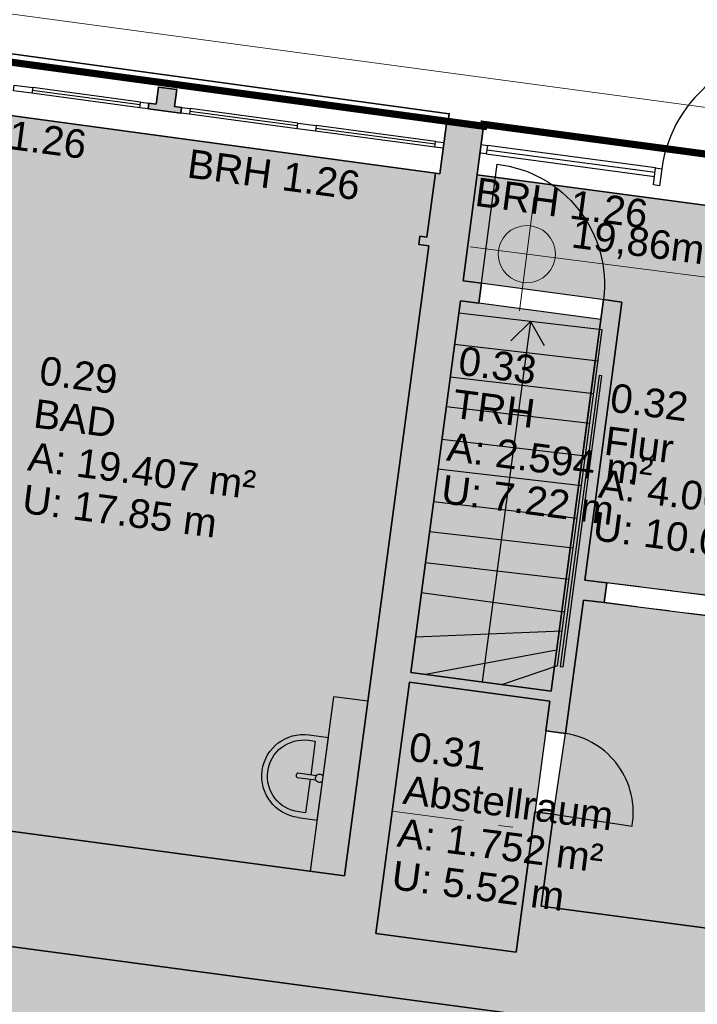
# Model space of a CAD drawing. Header units: metres. Extents: x 344112.5 to 344211.1, y 5709456.4 to 5709545.2.
# Tile 41 of 51: x 344189.6 to 344194.3, y 5709495.8 to 5709502.7. Entities that reach past the tile are written whole.
import ezdxf
from ezdxf.enums import TextEntityAlignment as Align

# ---------------------------------------------------------------- set-up
doc = ezdxf.new("R2010")
doc.units = ezdxf.units.M
doc.linetypes.add('AUSGEZOGEN', pattern=[0])
doc.linetypes.add('DASHDOT', pattern=[1, 0.5, -0.25, 0, -0.25])
for name, color, linetype in [('Bemassung', 7, 'Continuous'), ('Polygonflächen', 7, 'Continuous'), ('Öffnungen', 7, 'Continuous')]:
    doc.layers.add(name, color=color, linetype=linetype)
doc.layers.add('BGF', color=2, linetype='Continuous', plot=False)
for name, color, linetype, lineweight in [('Dach', 6, 'AUSGEZOGEN', 13), ('Decke', 7, 'DASHDOT', 18), ('Fenster', 7, 'AUSGEZOGEN', 25), ('Geländer', 7, 'Continuous', 25), ('Sanitär', 7, 'AUSGEZOGEN', 25), ('Schraffur', 8, 'Continuous', 25), ('Text', 7, 'Continuous', 13), ('Treppe', 7, 'AUSGEZOGEN', 25), ('Türen', 7, 'AUSGEZOGEN', 25), ('Wand', 7, 'AUSGEZOGEN', 35)]:
    doc.layers.add(name, color=color, linetype=linetype, lineweight=lineweight)
doc.styles.get("Standard").update_dxf_attribs({"font": 'arial.ttf'})
doc.dimstyles.new('1', dxfattribs={"dimtxt": 0.2, "dimasz": 0.005, "dimexe": 0.08, "dimexo": 0, "dimgap": 0.05, "dimtad": 3, "dimzin": 3, "dimdsep": 46, "dimtxsty": 'Standard', "dimblk": '1000hands_BEMPFEIL', "dimcen": 1, "dimdle": 0.08, "dimse1": 1, "dimse2": 1, "dimclre": 256, "dimazin": 2, "dimtfac": 1, "dimtix": 1, "dimtmove": 2, "dimatfit": 3, "dimldrblk": '1000hands_BEMPFEIL', "dimfxl": 1, "dimtolj": 1, "dimtzin": 0, "dimarcsym": 0})
doc.dimstyles.new('Copy of 1', dxfattribs={"dimtxt": 0.2, "dimasz": 0.005, "dimexe": 0.08, "dimexo": 0, "dimgap": 0.05, "dimtad": 3, "dimdec": 0, "dimlfac": 100, "dimzin": 3, "dimdsep": 46, "dimtxsty": 'Standard', "dimblk": '1000hands_BEMPFEIL', "dimcen": 1, "dimdle": 0.08, "dimse1": 1, "dimse2": 1, "dimclre": 256, "dimazin": 2, "dimtfac": 1, "dimtdec": 0, "dimtix": 1, "dimtmove": 2, "dimatfit": 3, "dimldrblk": '1000hands_BEMPFEIL', "dimfxl": 1, "dimtolj": 1, "dimtzin": 0, "dimarcsym": 0})

# ---------------------------------------------------------------- blocks, each defined once
blk = doc.blocks.new('A$C00F050FE')
at = {"layer": 'Sanitär'}
for p, q in [((0.0945, 0.243), (-0.0189, 0.243)), ((0.0945, 0.2106), (0.054, 0.2106)), ((0.054, 0.2106), (0.054, 0.0121)), ((0.021, 0.0121), (0.1305, 0.0121)), ((0.1305, -0.0121), (0.021, -0.0121)), ((0.054, -0.0121), (0.054, -0.2106)), ((0.054, -0.2106), (0.0945, -0.2106)), ((0.0945, -0.243), (-0.0189, -0.243))]:
    blk.add_line(p, q, dxfattribs=at)
blk.add_lwpolyline([(-0.0189, -0.243), (-0.0189, 0.243)], dxfattribs=at)
for centre, radius, start, end in [((0.0945, 0), 0.243, 270, 90), ((0, 0), 0.0243, 90, 141.67049), ((0, 0), 0.0243, 270, 90), ((0, 0), 0.0243, 218.32951, 270)]:
    blk.add_arc(centre, radius, start, end, dxfattribs=at)
at = {"layer": 'Sanitär', "ltscale": 0.5}
blk.add_arc((0.0945, 0), 0.2106, 270, 90, dxfattribs=at)
at = {"layer": 'Sanitär'}
blk.add_open_spline([(0.1305, 0.0121), (0.1314, 0.0121), (0.1332, 0.0115), (0.1356, 0.0088), (0.1371, 0.0048), (0.1377, 0), (0.1371, -0.0048), (0.1356, -0.0088), (0.1332, -0.0115), (0.1314, -0.0121), (0.1305, -0.0121)], degree=3, dxfattribs=at)
blk = doc.blocks.new('1000hands_BEMPFEIL')
at = {"color": 0}
for p, q in [((-18, -18), (18, 18)), ((0, -25.4), (0, 25.4)), ((-25.4, 0), (25.4, 0))]:
    blk.add_line(p, q, dxfattribs=at)
blk = doc.blocks.new('*D115')
at = {"layer": 'Bemassung', "color": 0, "lineweight": -2, "transparency": 16777216}
blk.add_line((344189.0721, 5709505.8704), (344190.9647, 5709505.6261), dxfattribs=at)
at = {"layer": 'Defpoints', "color": 0, "transparency": 16777216}
for p in [(344190.9696, 5709505.6255), (344188.6306, 5709502.4885, 0), (344190.5271, 5709502.1972, 0)]:
    blk.add_point(p, dxfattribs=at)
at = {"layer": 'Bemassung', "color": 0, "lineweight": -2, "transparency": 16777216, "xscale": 0.005, "yscale": 0.005, "zscale": 0.005}
for p, rotation in [((344189.0672, 5709505.8711), 172.6453569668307), ((344190.9696, 5709505.6255), 352.6453569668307)]:
    blk.add_blockref('1000hands_BEMPFEIL', p, dxfattribs=dict(at, rotation=rotation))
at = {"layer": 'Bemassung', "color": 0, "transparency": 16777216, "insert": (344190.0379, 5709505.8991), "char_height": 0.2, "attachment_point": 5, "rotation": 352.64536}
blk.add_mtext('\\A1;1.92', dxfattribs=at)
blk = doc.blocks.new('*D116')
at = {"layer": 'Bemassung', "color": 0, "lineweight": -2, "transparency": 16777216}
for p, q in [((344190.9647, 5709505.6261), (344190.9597, 5709505.6268)), ((344190.9696, 5709505.6255), (344191.0986, 5709505.6089)), ((344191.1035, 5709505.6082), (344191.1085, 5709505.6076))]:
    blk.add_line(p, q, dxfattribs=at)
at = {"layer": 'Defpoints', "color": 0, "transparency": 16777216}
for p in [(344191.0986, 5709505.6089), (344190.5271, 5709502.1972, 0), (344190.656, 5709502.18, 0)]:
    blk.add_point(p, dxfattribs=at)
at = {"layer": 'Bemassung', "color": 0, "lineweight": -2, "transparency": 16777216, "xscale": 0.005, "yscale": 0.005, "zscale": 0.005}
for p, rotation in [((344190.9696, 5709505.6255), 352.6453569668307), ((344191.0986, 5709505.6089), 172.6453569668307)]:
    blk.add_blockref('1000hands_BEMPFEIL', p, dxfattribs=dict(at, rotation=rotation))
at = {"layer": 'Bemassung', "color": 0, "transparency": 16777216, "insert": (344191.0536, 5709505.7681), "char_height": 0.2, "attachment_point": 5, "rotation": 352.64536}
blk.add_mtext('\\A1;13', dxfattribs=at)
blk = doc.blocks.new('*D117')
at = {"layer": 'Bemassung', "color": 0, "lineweight": -2, "transparency": 16777216}
blk.add_line((344191.1035, 5709505.6082), (344192.9781, 5709505.3663), dxfattribs=at)
at = {"layer": 'Defpoints', "color": 0, "transparency": 16777216}
for p in [(344192.9831, 5709505.3656), (344190.656, 5709502.18, 0), (344192.5433, 5709501.9584, 0)]:
    blk.add_point(p, dxfattribs=at)
at = {"layer": 'Bemassung', "color": 0, "lineweight": -2, "transparency": 16777216, "xscale": 0.005, "yscale": 0.005, "zscale": 0.005}
for p, rotation in [((344191.0986, 5709505.6089), 172.6453569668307), ((344192.9831, 5709505.3656), 352.6453569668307)]:
    blk.add_blockref('1000hands_BEMPFEIL', p, dxfattribs=dict(at, rotation=rotation))
at = {"layer": 'Bemassung', "color": 0, "transparency": 16777216, "insert": (344192.0603, 5709505.6381), "char_height": 0.2, "attachment_point": 5, "rotation": 352.64536}
blk.add_mtext('\\A1;1.90', dxfattribs=at)
blk = doc.blocks.new('*D118')
at = {"layer": 'Bemassung', "color": 0, "lineweight": -2, "transparency": 16777216}
for p, q in [((344192.9781, 5709505.3663), (344192.9731, 5709505.3669)), ((344192.9831, 5709505.3656), (344193.2409, 5709505.3323)), ((344193.2459, 5709505.3317), (344193.2508, 5709505.3311))]:
    blk.add_line(p, q, dxfattribs=at)
at = {"layer": 'Defpoints', "color": 0, "transparency": 16777216}
for p in [(344193.2409, 5709505.3323), (344192.5433, 5709501.9584, 0), (344192.8009, 5709501.9235, 0)]:
    blk.add_point(p, dxfattribs=at)
at = {"layer": 'Bemassung', "color": 0, "lineweight": -2, "transparency": 16777216, "xscale": 0.005, "yscale": 0.005, "zscale": 0.005}
for p, rotation in [((344192.9831, 5709505.3656), 352.6453569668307), ((344193.2409, 5709505.3323), 172.6453569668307)]:
    blk.add_blockref('1000hands_BEMPFEIL', p, dxfattribs=dict(at, rotation=rotation))
at = {"layer": 'Bemassung', "color": 0, "transparency": 16777216, "insert": (344193.1315, 5709505.4998), "char_height": 0.2, "attachment_point": 5, "rotation": 352.64536}
blk.add_mtext('\\A1;26', dxfattribs=at)
blk = doc.blocks.new('*D19')
at = {"layer": 'Bemassung', "color": 0, "lineweight": -2, "transparency": 16777216}
blk.add_line((344193.2459, 5709505.3317), (344194.4984, 5709505.17), dxfattribs=at)
at = {"layer": 'Defpoints', "color": 0, "transparency": 16777216}
for p in [(344194.5033, 5709505.1694), (344192.8009, 5709501.9235, 0), (344194.046, 5709501.6262, 0)]:
    blk.add_point(p, dxfattribs=at)
at = {"layer": 'Bemassung', "color": 0, "lineweight": -2, "transparency": 16777216, "xscale": 0.005, "yscale": 0.005, "zscale": 0.005}
for p, rotation in [((344193.2409, 5709505.3323), 172.6453569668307), ((344194.5033, 5709505.1694), 352.6453569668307)]:
    blk.add_blockref('1000hands_BEMPFEIL', p, dxfattribs=dict(at, rotation=rotation))
at = {"layer": 'Bemassung', "color": 0, "transparency": 16777216, "insert": (344193.8914, 5709505.4), "char_height": 0.2, "attachment_point": 5, "rotation": 352.64536}
blk.add_mtext('\\A1;1.27', dxfattribs=at)
blk = doc.blocks.new('*D20')
at = {"layer": 'Bemassung', "color": 0, "lineweight": -2, "transparency": 16777216}
blk.add_line((344182.5738, 5709507.7175), (344199.7113, 5709505.5055), dxfattribs=at)
at = {"layer": 'Defpoints', "color": 0, "transparency": 16777216}
for p in [(344199.7162, 5709505.5048), (344182.0122, 5709503.4057, 0), (344199.1459, 5709501.0859, 0)]:
    blk.add_point(p, dxfattribs=at)
at = {"layer": 'Bemassung', "color": 0, "lineweight": -2, "transparency": 16777216, "xscale": 0.005, "yscale": 0.005, "zscale": 0.005}
for p, rotation in [((344182.5688, 5709507.7181), 172.6453569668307), ((344199.7162, 5709505.5048), 352.6453569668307)]:
    blk.add_blockref('1000hands_BEMPFEIL', p, dxfattribs=dict(at, rotation=rotation))
at = {"layer": 'Bemassung', "color": 0, "transparency": 16777216, "insert": (344191.162, 5709506.7623), "char_height": 0.2, "attachment_point": 5, "rotation": 352.64536}
blk.add_mtext('\\A1;17.29', dxfattribs=at)
blk = doc.blocks.new('*D126')
at = {"layer": 'Bemassung', "color": 0, "lineweight": -2, "transparency": 16777216}
blk.add_line((344188.2341, 5709507.9952), (344193.2027, 5709507.3539), dxfattribs=at)
at = {"layer": 'Defpoints', "color": 0, "transparency": 16777216}
for p in [(344193.2077, 5709507.3532), (344187.4926, 5709502.2895, 0), (344192.4645, 5709501.5957, 0)]:
    blk.add_point(p, dxfattribs=at)
at = {"layer": 'Bemassung', "color": 0, "lineweight": -2, "transparency": 16777216, "xscale": 0.005, "yscale": 0.005, "zscale": 0.005}
for p, rotation in [((344188.2292, 5709507.9958), 172.6453569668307), ((344193.2077, 5709507.3532), 352.6453569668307)]:
    blk.add_blockref('1000hands_BEMPFEIL', p, dxfattribs=dict(at, rotation=rotation))
at = {"layer": 'Bemassung', "color": 0, "transparency": 16777216, "insert": (344190.7379, 5709507.8254), "char_height": 0.2, "attachment_point": 5, "rotation": 352.64536}
blk.add_mtext('\\A1;5.02', dxfattribs=at)
blk = doc.blocks.new('*D127')
at = {"layer": 'Bemassung', "color": 0, "lineweight": -2, "transparency": 16777216}
blk.add_line((344193.2126, 5709507.3526), (344195.7818, 5709507.021), dxfattribs=at)
at = {"layer": 'Defpoints', "color": 0, "transparency": 16777216}
for p in [(344195.7868, 5709507.0203), (344192.4645, 5709501.5957, 0), (344195.0457, 5709501.2784, 0)]:
    blk.add_point(p, dxfattribs=at)
at = {"layer": 'Bemassung', "color": 0, "lineweight": -2, "transparency": 16777216, "xscale": 0.005, "yscale": 0.005, "zscale": 0.005}
for p, rotation in [((344193.2077, 5709507.3532), 172.6453569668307), ((344195.7868, 5709507.0203), 352.6453569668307)]:
    blk.add_blockref('1000hands_BEMPFEIL', p, dxfattribs=dict(at, rotation=rotation))
at = {"layer": 'Bemassung', "color": 0, "transparency": 16777216, "insert": (344194.5167, 5709507.3376), "char_height": 0.2, "attachment_point": 5, "rotation": 352.64536}
blk.add_mtext('\\A1;2.60', dxfattribs=at)
blk = doc.blocks.new('*D21')
at = {"layer": 'Bemassung', "color": 0, "lineweight": -2, "transparency": 16777216}
blk.add_line((344182.8298, 5709509.701), (344200.87, 5709507.3725), dxfattribs=at)
at = {"layer": 'Defpoints', "color": 0, "transparency": 16777216}
for p in [(344200.875, 5709507.3719), (344182.0122, 5709503.4057, 0), (344199.3209, 5709495.3321, 0)]:
    blk.add_point(p, dxfattribs=at)
at = {"layer": 'Bemassung', "color": 0, "lineweight": -2, "transparency": 16777216, "xscale": 0.005, "yscale": 0.005, "zscale": 0.005}
for p, rotation in [((344182.8248, 5709509.7017), 172.6453569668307), ((344200.875, 5709507.3719), 352.6453569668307)]:
    blk.add_blockref('1000hands_BEMPFEIL', p, dxfattribs=dict(at, rotation=rotation))
at = {"layer": 'Bemassung', "color": 0, "transparency": 16777216, "insert": (344191.8694, 5709508.6876), "char_height": 0.2, "attachment_point": 5, "rotation": 352.64536}
blk.add_mtext('\\A1;18.20', dxfattribs=at)
blk = doc.blocks.new('*D411')
at = {"layer": 'Bemassung', "color": 0, "lineweight": -2, "transparency": 16777216}
blk.add_line((344194.5083, 5709505.1688), (344195.4896, 5709505.0421), dxfattribs=at)
at = {"layer": 'Defpoints', "color": 0, "transparency": 16777216}
for p in [(344195.4945, 5709505.0415), (344194.046, 5709501.6262, 0), (344195.0213, 5709501.3748, 0)]:
    blk.add_point(p, dxfattribs=at)
at = {"layer": 'Bemassung', "color": 0, "lineweight": -2, "transparency": 16777216, "xscale": 0.005, "yscale": 0.005, "zscale": 0.005}
for p, rotation in [((344194.5033, 5709505.1694), 172.6453569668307), ((344195.4945, 5709505.0415), 352.6453569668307)]:
    blk.add_blockref('1000hands_BEMPFEIL', p, dxfattribs=dict(at, rotation=rotation))
at = {"layer": 'Bemassung', "color": 0, "transparency": 16777216, "insert": (344195.0184, 5709505.2563), "char_height": 0.2, "attachment_point": 5, "rotation": 352.64536}
blk.add_mtext('\\A1;1.00', dxfattribs=at)

msp = doc.modelspace()

# ---------------------------------------------------------------- hatches: boundary and pattern name
at = {"layer": 'Polygonflächen'}
h = msp.add_hatch(color=134, dxfattribs=at)
h.dxf.hatch_style = 1
h.paths.add_polyline_path([(344192.4168, 5709501.0872), (344192.3474, 5709501.0965), (344192.3553, 5709501.1559), (344192.4049, 5709501.1493), (344192.4645, 5709501.5957), (344188.5839, 5709502.1215), (344188.0801, 5709498.1585), (344187.9587, 5709497.2034), (344191.8287, 5709496.6863)])
h = msp.add_hatch(color=254, dxfattribs=at)
h.dxf.hatch_style = 1
h.paths.add_polyline_path([(344194.9475, 5709500.5239), (344195.0457, 5709501.2784), (344192.7556, 5709501.5844), (344192.6566, 5709500.8433), (344193.7667, 5709500.6949), (344193.5072, 5709498.7528), (344194.6977, 5709498.6031)])
h = msp.add_hatch(color=254, dxfattribs=at)
h.dxf.hatch_style = 1
h.paths.add_polyline_path([(344193.6193, 5709500.5734), (344192.7669, 5709500.6873), (344192.638, 5709500.7045), (344192.291, 5709498.1076), (344193.2723, 5709497.9765)])
h = msp.add_hatch(color=254, dxfattribs=at)
h.dxf.hatch_style = 1
h.paths.add_polyline_path([(344198.4299, 5709497.9926), (344196.0554, 5709498.2912), (344195.4898, 5709498.3624), (344194.4679, 5709498.4909), (344193.6444, 5709498.5945), (344193.4986, 5709498.6128), (344193.374, 5709497.6804), (344193.2886, 5709497.1167), (344193.2028, 5709496.4749), (344198.1389, 5709495.8153)])
h = msp.add_hatch(color=134, dxfattribs=at)
h.dxf.hatch_style = 1
h.paths.add_polyline_path([(344193.263, 5709497.9071), (344192.2818, 5709498.0382), (344192.0473, 5709496.2838), (344193.0286, 5709496.1527)])
h = msp.add_hatch(color=134, dxfattribs=at)
h.dxf.hatch_style = 1
h.paths.add_polyline_path([(344198.9188, 5709494.9318), (344187.0542, 5709496.5172), (344186.9787, 5709495.9522), (344186.7099, 5709494.0914), (344184.7166, 5709479.174), (344184.3378, 5709476.3392), (344184.2504, 5709475.685), (344183.9936, 5709473.6461), (344183.8941, 5709472.8675), (344195.7586, 5709471.282)])
at = {"layer": 'Schraffur'}
h = msp.add_hatch(color=256, dxfattribs=at)
h.dxf.hatch_style = 1
h.paths.add_polyline_path([(344190.656, 5709502.18), (344190.5271, 5709502.1972), (344190.5113, 5709502.0783), (344190.4617, 5709502.0849), (344190.4564, 5709502.0453), (344190.6844, 5709502.0148), (344190.6897, 5709502.0545), (344190.6401, 5709502.0611)])
h = msp.add_hatch(color=256, dxfattribs=at)
h.dxf.hatch_style = 1
h.paths.add_polyline_path([(344195.9385, 5709496.1094), (344193.2028, 5709496.4749), (344193.2886, 5709497.1167), (344193.1597, 5709497.134), (344193.0286, 5709496.1527), (344192.0473, 5709496.2838), (344192.2818, 5709498.0382), (344193.263, 5709497.9071), (344193.2352, 5709497.6989), (344193.374, 5709497.6804), (344193.4986, 5709498.6128), (344193.6444, 5709498.5945), (344193.6618, 5709498.7334), (344193.5072, 5709498.7528), (344193.7667, 5709500.6949), (344193.6379, 5709500.7122), (344193.2723, 5709497.9765), (344192.291, 5709498.1076), (344192.638, 5709500.7045), (344192.7669, 5709500.6873), (344192.7854, 5709500.8261), (344192.6566, 5709500.8433), (344192.8009, 5709501.9235), (344192.5433, 5709501.9584), (344192.4943, 5709501.5917), (344192.4645, 5709501.5957), (344192.4049, 5709501.1493), (344192.3553, 5709501.1559), (344192.3474, 5709501.0965), (344192.4168, 5709501.0872), (344191.8287, 5709496.6863), (344185.386, 5709497.5472), (344185.2893, 5709496.8236), (344186.6571, 5709496.6409), (344186.5724, 5709496.0065), (344186.9787, 5709495.9522), (344187.0542, 5709496.5172), (344195.8362, 5709495.3437)])
at = {"layer": 'Text'}
h = msp.add_hatch(color=256, dxfattribs=at)
h.dxf.hatch_style = 1
h.paths.add_polyline_path([(344193.3011, 5709501.0048), (344192.9044, 5709501.056, 1)])

# ---------------------------------------------------------------- linework, layer by layer
at = {"layer": 'BGF', "const_width": 0.05, "elevation": 0}
msp.add_lwpolyline([(344188.6984, 5709502.4794), (344192.5433, 5709501.9584), (344192.8009, 5709501.9235), (344192.8026, 5709501.9363), (344195.0561, 5709501.6352), (344195.2878, 5709501.6043), (344198.8485, 5709501.1257), (344199.1459, 5709501.0859), (344198.677, 5709497.5771), (344198.5459, 5709496.5958), (344198.3909, 5709495.4361), (344198.9559, 5709495.3607), (344198.9586, 5709495.3805), (344199.3209, 5709495.3321), (344196.0932, 5709471.1767)], dxfattribs=at)
at = {"layer": 'Dach', "elevation": 0}
msp.add_lwpolyline([(344181.855, 5709503.7392), (344199.5154, 5709501.3594)], dxfattribs=at)
at = {"layer": 'Decke', "elevation": 0}
for points in [[(344193.5808, 5709500.2849), (344192.5972, 5709500.3988)], [(344192.1614, 5709497.1375), (344193.1427, 5709497.0064)]]:
    msp.add_lwpolyline(points, dxfattribs=at)
at = {"layer": 'Fenster', "elevation": 0}
for points in [[(344189.6436, 5709502.1539), (344189.5148, 5709502.1711), (344189.5201, 5709502.2108), (344189.6489, 5709502.1935)], [(344190.4564, 5709502.0453), (344190.3969, 5709502.0532), (344190.4022, 5709502.0929), (344190.4617, 5709502.0849)], [(344190.7438, 5709502.0069), (344190.6844, 5709502.0148), (344190.6897, 5709502.0545), (344190.7491, 5709502.0465)], [(344191.626, 5709501.889), (344191.4971, 5709501.9062), (344191.5024, 5709501.9459), (344191.6313, 5709501.9286)], [(344192.5181, 5709501.7698), (344192.4586, 5709501.7777), (344192.4639, 5709501.8174), (344192.5234, 5709501.8094)], [(344192.8189, 5709501.7296), (344192.7758, 5709501.7354), (344192.7837, 5709501.7948), (344192.8268, 5709501.7891)], [(344194.0301, 5709501.5072), (344193.987, 5709501.513), (344194.0029, 5709501.6319), (344194.046, 5709501.6262)]]:
    msp.add_lwpolyline(points, close=True, dxfattribs=at)
for points in [[(344190.3996, 5709502.0731), (344189.6463, 5709502.1737)], [(344190.4022, 5709502.0929), (344189.6489, 5709502.1935)], [(344190.3969, 5709502.0532), (344189.6436, 5709502.1539)], [(344191.5024, 5709501.9459), (344190.7491, 5709502.0465)], [(344191.4971, 5709501.9062), (344190.7438, 5709502.0069)], [(344191.4998, 5709501.926), (344190.7465, 5709502.0267)], [(344192.4612, 5709501.7976), (344191.6286, 5709501.9088)], [(344192.4639, 5709501.8174), (344191.6313, 5709501.9286)], [(344192.4586, 5709501.7777), (344191.626, 5709501.889)], [(344192.8228, 5709501.7593), (344193.9989, 5709501.6022)], [(344194.0029, 5709501.6319), (344192.8268, 5709501.7891)], [(344192.8189, 5709501.7296), (344193.9949, 5709501.5724)]]:
    msp.add_lwpolyline(points, dxfattribs=at)
at = {"layer": 'Geländer', "elevation": 0}
msp.add_lwpolyline([(344193.3556, 5709498.1469), (344193.6271, 5709500.1789), (344193.6073, 5709500.1815), (344193.3358, 5709498.1496), (344193.3556, 5709498.1469)], dxfattribs=at)
at = {"layer": 'Polygonflächen', "elevation": 0}
for points in [[(344187.9587, 5709497.2034), (344188.0801, 5709498.1585), (344188.5839, 5709502.1215), (344192.4645, 5709501.5957), (344192.4049, 5709501.1493), (344192.3553, 5709501.1559), (344192.3474, 5709501.0965), (344192.3474, 5709501.0965), (344192.4168, 5709501.0872), (344191.8287, 5709496.6863), (344187.9587, 5709497.2034)], [(344192.6566, 5709500.8433), (344192.7556, 5709501.5844), (344195.0457, 5709501.2784), (344194.9475, 5709500.5239), (344194.6977, 5709498.6031), (344193.5072, 5709498.7528), (344193.7667, 5709500.6949), (344192.6566, 5709500.8433)], [(344192.638, 5709500.7045), (344192.291, 5709498.1076), (344193.2723, 5709497.9765), (344193.6193, 5709500.5734), (344192.7669, 5709500.6873), (344192.638, 5709500.7045)], [(344193.2028, 5709496.4749), (344193.2886, 5709497.1167), (344193.374, 5709497.6804), (344193.4986, 5709498.6128), (344193.6444, 5709498.5945), (344194.4679, 5709498.4909), (344195.4898, 5709498.3624), (344196.0554, 5709498.2912), (344198.4299, 5709497.9926), (344198.1389, 5709495.8153), (344193.2028, 5709496.4749)], [(344192.0473, 5709496.2838), (344192.2818, 5709498.0382), (344193.263, 5709497.9071), (344193.0286, 5709496.1527), (344192.0473, 5709496.2838)], [(344195.7586, 5709471.282), (344198.9188, 5709494.9318), (344187.0542, 5709496.5172), (344186.9787, 5709495.9522), (344186.7099, 5709494.0914), (344184.7166, 5709479.174), (344184.3378, 5709476.3392), (344184.2504, 5709475.685), (344183.9936, 5709473.6461), (344183.894, 5709472.8674), (344195.7586, 5709471.282)]]:
    msp.add_lwpolyline(points, dxfattribs=at)
at = {"layer": 'Sanitär', "elevation": 0}
for points in [[(344191.5908, 5709496.7181), (344191.7537, 5709497.9373)], [(344191.9916, 5709497.9055), (344191.7537, 5709497.9373)]]:
    msp.add_lwpolyline(points, dxfattribs=at)
at = {"layer": 'Text'}
for p, q in [((344193.0516, 5709500.6337), (344193.154, 5709501.4271)), ((344192.706, 5709501.0816), (344195.2351, 5709500.7552))]:
    msp.add_line(p, q, dxfattribs=at)
msp.add_circle((344193.1028, 5709501.0304), 0.2, dxfattribs=at)
at = {"layer": 'Treppe', "elevation": 0}
for points in [[(344193.6298, 5709500.5007), (344192.6263, 5709500.6169)], [(344193.128, 5709500.5588), (344192.7916, 5709498.0407)], [(344192.9911, 5709500.423), (344193.128, 5709500.5588), (344193.2229, 5709500.3908)], [(344193.316, 5709498.1522), (344193.6298, 5709500.5007)], [(344193.6006, 5709500.2826), (344192.5972, 5709500.3988)], [(344193.5702, 5709500.0546), (344192.5667, 5709500.1708)], [(344193.5424, 5709499.8465), (344192.5389, 5709499.9627)], [(344193.5119, 5709499.6185), (344192.5084, 5709499.7347)], [(344193.4841, 5709499.4104), (344192.4806, 5709499.5266)], [(344193.4536, 5709499.1824), (344192.4502, 5709499.2986)], [(344193.4258, 5709498.9742), (344192.4224, 5709499.0904)], [(344193.3967, 5709498.7562), (344192.3932, 5709498.8724)], [(344193.3663, 5709498.5289), (344192.3652, 5709498.6627)], [(344193.3486, 5709498.3963), (344192.3239, 5709498.354)], [(344193.3104, 5709498.2619), (344192.395, 5709498.0937)], [(344193.316, 5709498.1522), (344192.9317, 5709498.022)]]:
    msp.add_lwpolyline(points, dxfattribs=at)
at = {"layer": 'Türen', "elevation": 0}
for points in [[(344194.9941, 5709501.4995), (344195.1176, 5709502.4242, 0.419358), (344194.046, 5709501.6262, 0.414214)], [(344192.7854, 5709500.8261), (344192.8965, 5709501.6574, -0.419358), (344193.6379, 5709500.7122, -0.414214)], [(344193.2886, 5709497.1167), (344193.8383, 5709497.0334, 0.419358), (344193.374, 5709497.6804, 0.414214)]]:
    msp.add_lwpolyline(points, format="xyb", dxfattribs=at)
at = {"layer": 'Wand', "elevation": 0}
for points in [[(344192.5532, 5709501.957), (344192.5604, 5709502.0113), (344182.5045, 5709503.3903)], [(344190.5113, 5709502.0783), (344190.4617, 5709502.0849), (344190.4564, 5709502.0453), (344190.6844, 5709502.0148), (344190.6897, 5709502.0545), (344190.6401, 5709502.0611), (344190.656, 5709502.18), (344190.5271, 5709502.1972), (344190.5113, 5709502.0783)], [(344188.5839, 5709502.1215), (344192.4645, 5709501.5957)], [(344192.4943, 5709501.5916), (344192.5433, 5709501.9584)], [(344192.5433, 5709501.9584), (344192.8009, 5709501.9235)], [(344192.6566, 5709500.8433), (344192.8009, 5709501.9235)], [(344192.8009, 5709501.9235), (344192.8026, 5709501.9363), (344195.0561, 5709501.6352)], [(344192.4049, 5709501.1493), (344192.4645, 5709501.5957)], [(344192.4645, 5709501.5957), (344192.4943, 5709501.5917)], [(344195.0091, 5709501.2833), (344192.7556, 5709501.5844)], [(344192.3553, 5709501.1559), (344192.3474, 5709501.0965)], [(344192.4049, 5709501.1493), (344192.3553, 5709501.1559)], [(344191.8287, 5709496.6863), (344192.4168, 5709501.0872)], [(344192.4168, 5709501.0872), (344192.3474, 5709501.0965)], [(344192.6566, 5709500.8433), (344192.7854, 5709500.8261)], [(344192.7854, 5709500.8261), (344192.7669, 5709500.6873)], [(344192.291, 5709498.1076), (344192.638, 5709500.7045)], [(344192.638, 5709500.7045), (344192.7669, 5709500.6873)], [(344193.2723, 5709497.9765), (344193.6379, 5709500.7122)], [(344193.5072, 5709498.7528), (344193.7667, 5709500.6949)], [(344193.6379, 5709500.7122), (344193.7667, 5709500.6949)], [(344193.5808, 5709500.2849), (344193.2723, 5709497.9765), (344192.291, 5709498.1076)], [(344193.6618, 5709498.7334), (344193.5072, 5709498.7528)], [(344193.6618, 5709498.7334), (344193.6444, 5709498.5945)], [(344193.374, 5709497.6804), (344193.4986, 5709498.6127)], [(344193.6444, 5709498.5945), (344193.4986, 5709498.6128)], [(344193.2723, 5709497.9765), (344192.291, 5709498.1076)], [(344192.0473, 5709496.2838), (344192.2818, 5709498.0382)], [(344193.263, 5709497.9071), (344192.2818, 5709498.0382)], [(344193.2352, 5709497.6989), (344193.263, 5709497.9071)], [(344193.374, 5709497.6804), (344193.2352, 5709497.6989)], [(344191.8287, 5709496.6863), (344185.386, 5709497.5472)], [(344193.0286, 5709496.1527), (344193.1597, 5709497.134)], [(344193.2886, 5709497.1167), (344193.1597, 5709497.134)], [(344193.2028, 5709496.4749), (344193.2886, 5709497.1167)], [(344195.8362, 5709495.3437), (344187.0542, 5709496.5172)], [(344193.2028, 5709496.4749), (344195.9385, 5709496.1094)], [(344193.0286, 5709496.1527), (344192.0473, 5709496.2838)]]:
    msp.add_lwpolyline(points, dxfattribs=at)
at = {"layer": 'Wand', "linetype": 'DASHDOT', "elevation": 0}
msp.add_lwpolyline([(344188.6306, 5709502.4885), (344192.5433, 5709501.9584)], dxfattribs=at)
at = {"layer": 'Öffnungen', "linetype": 'DASHDOT', "ltscale": 0.5, "elevation": 0}
for points in [[(344194.4853, 5709498.6298), (344193.6618, 5709498.7334)], [(344194.4679, 5709498.4909), (344193.6444, 5709498.5945)]]:
    msp.add_lwpolyline(points, dxfattribs=at)

# ---------------------------------------------------------------- block references
at = {"xscale": -1.199855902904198, "yscale": 1.199855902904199, "zscale": 1.199855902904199, "rotation": 352.3889655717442}
msp.add_blockref('A$C00F050FE', (344191.6545, 5709497.3673, 0), dxfattribs=at)

# ---------------------------------------------------------------- texts
at = {"layer": 'Text'}
for s, rotation, p in [('BRH 1.26', 352.38897, (344189.4222, 5709501.8736, 0)), ('BRH 1.26', 352.38897, (344191.3348, 5709501.5858, 0)), ('BRH 1.26', 352.38897, (344193.3457, 5709501.3877, 0)), ('19,86m ü.NN', 352.64536, (344194.2335, 5709501.0546))]:
    msp.add_text(s, height=0.2, rotation=rotation, dxfattribs=at).set_placement(p, align=Align.MIDDLE)
for s, p in [('0.33', (344192.6158, 5709500.1886, 0)), ('0.29', (344189.6869, 5709500.1205, 0)), ('0.32', (344193.6762, 5709499.9303, 0)), ('TRH', (344192.5756, 5709499.8882, 0)), ('BAD', (344189.6468, 5709499.82, 0)), ('A: 2.594 m²', (344192.5357, 5709499.5886, 0)), ('Flur', (344193.636, 5709499.6299, 0)), ('A: 19.407 m²', (344189.6068, 5709499.5201, 0)), ('A: 4.067 m²', (344193.5961, 5709499.3303, 0)), ('U: 17.85 m', (344189.5671, 5709499.2229, 0)), ('U: 7.22 m', (344192.496, 5709499.291, 0)), ('U: 10.04 m', (344193.5564, 5709499.0327, 0)), ('0.31', (344192.2696, 5709497.4914, 0)), ('Abstellraum', (344192.2294, 5709497.191, 0)), ('A: 1.752 m²', (344192.1895, 5709496.8914, 0)), ('U: 5.52 m', (344192.1498, 5709496.5942, 0))]:
    msp.add_text(s, height=0.2, rotation=352.64536, dxfattribs=at).set_placement(p)

# ---------------------------------------------------------------- dimensions: what is measured, and where the dimension line sits
at = {"layer": 'Bemassung'}
for base, p1, p2, dimstyle, picture, middle in [((344200.875, 5709507.3719), (344182.0122, 5709503.4057, 0), (344199.3209, 5709495.3321, 0), '1', '*D21', (344191.8694, 5709508.6876)), ((344193.2077, 5709507.3532), (344187.4926, 5709502.2895, 0), (344192.4645, 5709501.5957, 0), '1', '*D126', (344190.7379, 5709507.8254)), ((344199.7162, 5709505.5048), (344182.0122, 5709503.4057, 0), (344199.1459, 5709501.0859, 0), '1', '*D20', (344191.162, 5709506.7623)), ((344195.7868, 5709507.0203), (344192.4645, 5709501.5957, 0), (344195.0457, 5709501.2784, 0), '1', '*D127', (344194.5167, 5709507.3376)), ((344190.9696, 5709505.6255), (344188.6306, 5709502.4885, 0), (344190.5271, 5709502.1972, 0), '1', '*D115', (344190.0379, 5709505.8991)), ((344191.0986, 5709505.6089), (344190.5271, 5709502.1972, 0), (344190.656, 5709502.18, 0), 'Copy of 1', '*D116', (344191.0536, 5709505.7681)), ((344192.9831, 5709505.3656), (344190.656, 5709502.18, 0), (344192.5433, 5709501.9584, 0), '1', '*D117', (344192.0603, 5709505.6381)), ((344193.2409, 5709505.3323), (344192.5433, 5709501.9584, 0), (344192.8009, 5709501.9235, 0), 'Copy of 1', '*D118', (344193.1315, 5709505.4998)), ((344194.5033, 5709505.1694), (344192.8009, 5709501.9235, 0), (344194.046, 5709501.6262, 0), '1', '*D19', (344193.8914, 5709505.4)), ((344195.4945, 5709505.0415), (344194.046, 5709501.6262, 0), (344195.0213, 5709501.3748, 0), '1', '*D411', (344195.0184, 5709505.2563))]:
    dim = msp.add_linear_dim(base=base, p1=p1, p2=p2, angle=352.64536, dimstyle=dimstyle, dxfattribs=at)
    dim.commit()
    dim.dimension.update_dxf_attribs({"geometry": picture, "text_midpoint": middle})

doc.saveas('drawing.dxf')
